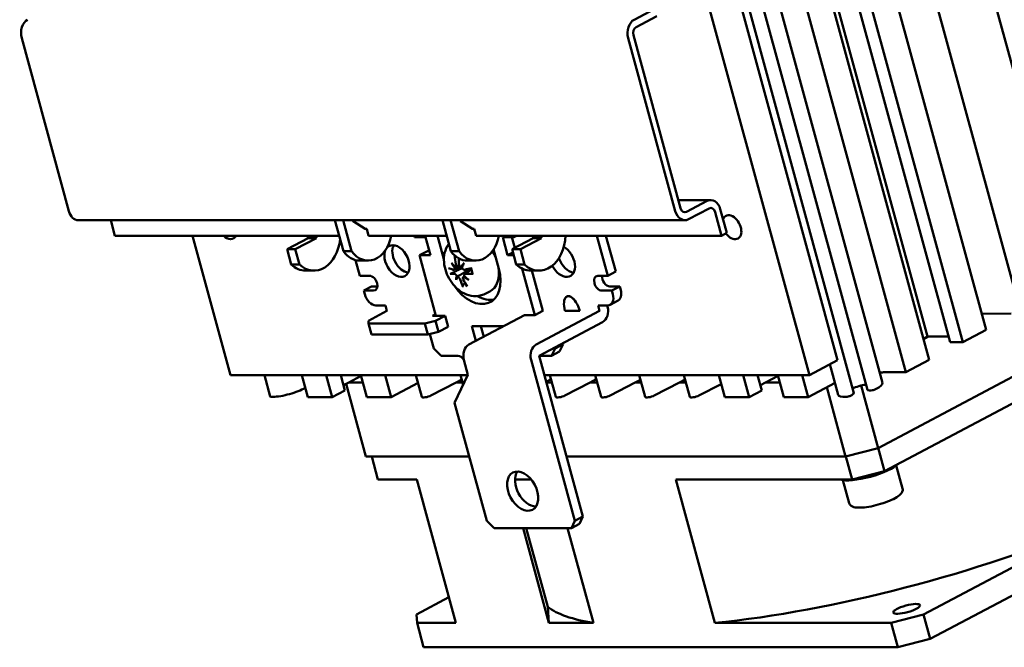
# Model space of a CAD drawing. Header units: millimetres. Extents: x 82 to 564, y 26 to 400.
# Tile 6 of 11: x 401 to 501, y 111 to 174. Entities that reach past the tile are written whole.
import ezdxf

# ---------------------------------------------------------------- set-up
doc = ezdxf.new("R2010")
doc.units = ezdxf.units.MM
doc.layers.add('Arêtes visibles(ISO)', color=7, linetype='Continuous', lineweight=50)

msp = doc.modelspace()

# ---------------------------------------------------------------- linework, layer by layer
at = {"layer": 'Arêtes visibles(ISO)'}
for p, q in [((489.052, 214.755), (507.384, 147.448)), ((483.862, 212.004), (502.194, 144.698)), ((492.837, 142.021), (474.506, 209.328)), ((498.753, 142.703), (480.422, 210.009)), ((495.111, 141.453), (476.78, 208.759)), ((496.394, 141.453), (478.062, 208.759)), ((493.016, 139.663), (474.685, 206.97)), ((490.657, 138.413), (472.326, 205.72)), ((469.949, 204.667), (488.281, 137.36)), ((467.044, 203.602), (485.376, 136.295)), ((468.42, 203.949), (486.752, 136.642)), ((483.722, 139.638), (467.428, 199.466)), ((480.881, 138.132), (464.586, 197.96)), ((463.157, 174.085), (465.248, 175.193)), ((465.452, 174.446), (463.361, 173.338)), ((463.095, 172.512), (467.861, 155.012)), ((401.21, 172.228), (405.977, 154.728)), ((467.325, 154.728), (462.558, 172.228)), ((470.91, 155.843), (467.635, 155.843)), ((468.453, 154.641), (470.544, 155.749)), ((487.828, 130.75), (534.474, 155.467)), ((470.747, 155.001), (468.656, 153.893)), ((471.991, 152.237), (471.339, 154.63)), ((471.875, 154.914), (472.527, 152.521)), ((468.29, 153.799), (406.942, 153.799)), ((410.217, 153.799), (410.643, 152.237)), ((432.888, 153.799), (433.745, 150.653)), ((434.582, 150.653), (433.725, 153.799)), ((434.686, 153.799), (434.731, 153.692)), ((434.731, 153.692), (435.943, 152.932)), ((444.621, 150.653), (443.764, 153.799)), ((444.6, 153.799), (445.457, 150.653)), ((445.606, 153.692), (445.561, 153.799)), ((446.818, 152.932), (445.606, 153.692)), ((436.114, 152.912), (435.984, 152.912)), ((436.298, 152.237), (436.114, 152.912)), ((446.989, 152.912), (446.859, 152.912)), ((447.173, 152.237), (446.989, 152.912)), ((472.527, 152.521), (471.991, 152.237)), ((433.314, 152.237), (410.643, 152.237)), ((418.479, 152.237), (422.321, 138.132)), ((430.193, 151.998), (428.048, 150.861)), ((428.885, 150.861), (431.029, 151.998)), ((430.128, 152.237), (430.193, 151.998)), ((430.193, 151.998), (431.029, 151.998)), ((431.029, 151.998), (430.964, 152.237)), ((444.189, 152.237), (436.298, 152.237)), ((440.899, 152.237), (440.94, 152.087)), ((440.94, 152.087), (442.056, 152.087)), ((442.056, 152.087), (442.555, 150.255)), ((443.916, 149.862), (443.27, 152.237)), ((471.991, 152.237), (447.173, 152.237)), ((449.864, 152.087), (450.363, 150.255)), ((450.979, 152.087), (449.864, 152.087)), ((450.784, 152.087), (451.08, 151)), ((452.962, 151.998), (450.818, 150.861)), ((450.938, 152.237), (450.979, 152.087)), ((451.262, 152.237), (450.979, 152.087)), ((451.654, 150.861), (453.799, 151.998)), ((452.897, 152.237), (452.962, 151.998)), ((453.799, 151.998), (452.962, 151.998)), ((453.799, 151.998), (453.734, 152.237)), ((459.387, 152.237), (460.494, 148.176)), ((461.298, 148.602), (460.308, 152.237)), ((428.048, 150.861), (428.885, 150.861)), ((428.048, 150.861), (428.471, 149.311)), ((429.307, 149.311), (428.885, 150.861)), ((434.582, 150.653), (433.745, 150.653)), ((442.243, 150.681), (441.439, 150.255)), ((442.243, 150.681), (442.439, 150.681)), ((444.621, 150.653), (445.457, 150.653)), ((449.485, 148.871), (448.943, 150.858)), ((450.905, 150.542), (450.363, 150.255)), ((450.818, 150.861), (451.24, 149.311)), ((451.654, 150.861), (450.818, 150.861)), ((452.076, 149.311), (451.654, 150.861)), ((435.397, 148.176), (434.962, 149.771)), ((436.255, 149.71), (435.418, 149.71)), ((442.555, 150.255), (441.439, 150.255)), ((441.439, 150.255), (443.105, 144.14)), ((445.102, 150.108), (445.166, 150.101)), ((447.13, 149.71), (446.294, 149.71)), ((450.363, 150.255), (450.983, 150.255)), ((428.471, 149.311), (429.307, 149.311)), ((429.938, 148.697), (430.775, 148.697)), ((444.912, 148.799), (445.809, 149.149)), ((445.053, 149.11), (445.46, 149.269)), ((445.616, 148.894), (445.775, 148.948)), ((446.036, 148.356), (446.71, 148.82)), ((452.076, 149.311), (451.24, 149.311)), ((451.848, 148.896), (453.128, 144.197)), ((453.544, 148.697), (452.708, 148.697)), ((453.932, 144.623), (452.822, 148.697)), ((460.494, 148.176), (461.298, 148.602)), ((435.397, 148.176), (436.401, 148.176)), ((445.882, 148.038), (446.009, 148.126)), ((459.49, 148.176), (460.494, 148.176)), ((435.804, 146.68), (436.608, 147.106)), ((436.808, 146.68), (435.804, 146.68)), ((435.906, 146.306), (435.804, 146.68)), ((436.608, 147.106), (437.195, 147.106)), ((447.941, 146.3), (448.551, 146.589)), ((460.901, 146.68), (459.897, 146.68)), ((460.701, 147.106), (461.705, 147.106)), ((461.705, 147.106), (460.901, 146.68)), ((460.901, 146.68), (461.003, 146.306)), ((461.807, 146.732), (461.705, 147.106)), ((456.117, 145.772), (456.117, 145.772)), ((456.504, 146.119), (456.504, 146.119)), ((460.728, 145.246), (461.532, 145.672)), ((436.28, 143.629), (438.157, 144.623)), ((437.048, 145.184), (438.004, 145.184)), ((438.004, 145.184), (438.157, 144.623)), ((453.128, 144.197), (453.932, 144.623)), ((459.668, 144.623), (453.235, 141.214)), ((456.143, 144.623), (456.081, 145.097)), ((456.143, 144.623), (457.681, 144.623)), ((457.485, 145.098), (457.681, 144.623)), ((457.485, 145.097), (457.681, 144.623)), ((459.668, 144.623), (459.516, 145.184)), ((459.516, 145.184), (460.472, 145.184)), ((460.436, 145.184), (460.473, 145.05)), ((436.302, 143.345), (436.28, 143.629)), ((443.076, 143.629), (441.982, 143.345)), ((443.061, 144.301), (442.759, 144.14)), ((442.759, 144.14), (444.041, 144.14)), ((444.041, 144.14), (443.076, 143.629)), ((443.382, 142.507), (443.076, 143.629)), ((444.347, 143.019), (444.041, 144.14)), ((452.068, 144.197), (446.439, 141.214)), ((452.068, 144.197), (453.128, 144.197)), ((453.54, 140.092), (459.974, 143.502)), ((498.314, 144.315), (501.281, 144.349)), ((441.982, 143.345), (436.302, 143.345)), ((436.607, 142.223), (436.302, 143.345)), ((441.982, 143.345), (442.288, 142.223)), ((442.288, 142.223), (443.382, 142.507)), ((444.347, 143.019), (443.382, 142.507)), ((446.741, 143.075), (447.146, 141.589)), ((446.741, 143.075), (449.951, 143.075)), ((447.95, 142.015), (447.661, 143.075)), ((496.394, 141.453), (498.753, 142.703)), ((442.288, 142.223), (436.607, 142.223)), ((442.497, 142.277), (442.89, 140.832)), ((492.837, 142.021), (492.432, 141.806)), ((492.447, 141.755), (492.949, 142.021)), ((492.949, 142.021), (492.837, 142.021)), ((492.949, 142.021), (494.957, 142.021)), ((495.111, 141.453), (496.394, 141.453)), ((442.89, 140.832), (443.652, 140.084)), ((455.16, 140.832), (454.806, 140.084)), ((455.61, 140.51), (454.806, 140.084)), ((455.132, 140.936), (455.16, 140.832)), ((455.964, 141.258), (455.16, 140.832)), ((455.61, 140.51), (455.964, 141.258)), ((455.964, 141.258), (455.936, 141.362)), ((443.652, 140.084), (445.325, 140.084)), ((446.347, 138.17), (445.94, 139.665)), ((452.736, 139.665), (457.166, 123.4)), ((457.97, 123.827), (453.54, 140.092)), ((454.806, 140.084), (453.542, 140.084)), ((480.881, 138.132), (483.722, 139.638)), ((490.657, 138.413), (493.016, 139.663)), ((482.962, 139.235), (483.804, 136.141)), ((422.321, 138.132), (446.329, 138.132)), ((425.766, 138.132), (426.356, 135.965)), ((430.169, 135.898), (429.561, 138.132)), ((432.623, 135.898), (432.015, 138.132)), ((433.91, 136.58), (433.487, 138.132)), ((435.553, 138.042), (434.295, 137.376)), ((436.136, 135.898), (435.528, 138.132)), ((438.59, 135.898), (437.982, 138.132)), ((441.089, 138.132), (441.691, 135.921)), ((444.997, 135.318), (446.347, 138.17)), ((445.73, 137.679), (445.145, 137.376)), ((445.607, 138.132), (445.87, 137.163)), ((454.074, 138.132), (480.881, 138.132)), ((454.758, 137.704), (454.261, 137.446)), ((454.642, 138.132), (455.244, 135.921)), ((459.331, 137.704), (458.697, 137.376)), ((459.215, 138.132), (459.817, 135.921)), ((463.807, 137.653), (463.27, 137.376)), ((463.676, 138.132), (464.279, 135.921)), ((468.317, 137.679), (467.732, 137.376)), ((468.194, 138.132), (468.796, 135.921)), ((472.332, 135.898), (471.724, 138.132)), ((474.786, 135.898), (474.177, 138.132)), ((476.073, 136.58), (475.65, 138.132)), ((477.716, 138.042), (476.458, 137.376)), ((478.299, 135.898), (477.691, 138.132)), ((480.753, 135.898), (480.145, 138.132)), ((488.38, 138.413), (490.657, 138.413)), ((488.489, 128.424), (505.64, 137.511)), ((432.623, 135.898), (433.91, 136.58)), ((433.769, 137.097), (434.295, 137.376)), ((436.026, 129.897), (434.027, 137.234)), ((434.295, 137.376), (435.734, 137.376)), ((438.59, 135.898), (441.306, 137.337)), ((442.607, 136.063), (445.145, 137.376)), ((445.145, 137.376), (445.813, 137.376)), ((454.28, 137.376), (454.848, 137.376)), ((456.159, 136.063), (458.697, 137.376)), ((458.697, 137.376), (459.421, 137.376)), ((460.732, 136.063), (463.27, 137.376)), ((463.27, 137.376), (463.882, 137.376)), ((465.194, 136.063), (467.732, 137.376)), ((467.732, 137.376), (468.4, 137.376)), ((469.711, 136.063), (471.969, 137.231)), ((474.786, 135.898), (476.073, 136.58)), ((475.932, 137.097), (476.458, 137.376)), ((476.458, 137.376), (477.897, 137.376)), ((480.753, 135.898), (483.477, 137.342)), ((482.64, 136.898), (484.546, 129.897)), ((487.828, 130.75), (486.107, 137.069)), ((486.807, 136.61), (486.981, 136.578)), ((430.169, 135.898), (432.623, 135.898)), ((436.136, 135.898), (438.59, 135.898)), ((472.332, 135.898), (474.786, 135.898)), ((478.299, 135.898), (480.753, 135.898)), ((485.166, 136.107), (485.329, 136.226)), ((493.113, 111.447), (539.223, 135.88)), ((448.243, 123.4), (444.997, 135.318)), ((484.546, 129.897), (487.828, 130.75)), ((488.489, 128.424), (487.852, 130.762)), ((436.026, 129.897), (446.473, 129.897)), ((437.245, 127.571), (436.611, 129.897)), ((456.317, 129.897), (484.546, 129.897)), ((484.572, 129.904), (485.208, 127.571)), ((490.31, 126.661), (489.677, 128.984)), ((437.245, 127.571), (441.188, 127.571)), ((445.14, 113.063), (441.188, 127.571)), ((451.122, 127.571), (452.756, 127.571)), ((471.32, 113.063), (467.368, 127.571)), ((467.368, 127.571), (485.208, 127.571)), ((484.907, 125.19), (484.274, 127.512)), ((485.208, 127.571), (488.489, 128.424)), ((457.97, 123.827), (457.166, 123.4)), ((457.616, 123.079), (457.97, 123.827)), ((449.004, 122.653), (448.243, 123.4)), ((456.812, 122.653), (449.004, 122.653)), ((451.927, 122.653), (454.539, 113.063)), ((452.246, 122.653), (454.415, 114.689)), ((456.424, 122.653), (459.036, 113.063)), ((457.166, 123.4), (456.812, 122.653)), ((456.812, 122.653), (457.616, 123.079)), ((509.591, 123.003), (492.441, 113.915)), ((441.132, 113.915), (444.431, 115.664)), ((454.415, 114.689), (454.539, 113.063)), ((441.196, 113.063), (441.132, 113.915)), ((492.441, 113.915), (489.159, 113.063)), ((493.113, 111.447), (492.441, 113.915)), ((445.14, 113.063), (441.196, 113.063)), ((441.868, 110.595), (441.196, 113.063)), ((459.036, 113.063), (454.539, 113.063)), ((489.159, 113.063), (471.32, 113.063)), ((489.159, 113.063), (489.831, 110.595)), ((441.868, 110.595), (489.831, 110.595)), ((489.831, 110.595), (493.113, 111.447))]:
    msp.add_line(p, q, dxfattribs=at)
at = {"layer": 'Arêtes visibles(ISO)', "flags": 128}
for points in [[(447.941, 146.3), (447.696, 146.204), (447.443, 146.142), (447.187, 146.113), (446.933, 146.115), (446.685, 146.146), (446.444, 146.202), (446.212, 146.28), (445.989, 146.379), (445.776, 146.496), (445.573, 146.629), (445.38, 146.777), (445.197, 146.938), (445.024, 147.112), (444.862, 147.297), (444.711, 147.492), (444.571, 147.697), (444.444, 147.909), (444.328, 148.128), (444.226, 148.354), (444.137, 148.585), (444.062, 148.82), (444.002, 149.058), (443.957, 149.299), (443.928, 149.541), (443.916, 149.784), (443.923, 150.027), (443.948, 150.269), (443.994, 150.508), (444.062, 150.744), (444.154, 150.973), (444.272, 151.195), (444.416, 151.405)], [(445.102, 150.108), (445.096, 150.109), (445.089, 150.11), (445.083, 150.112), (445.077, 150.115), (445.071, 150.117), (445.065, 150.12), (445.059, 150.124), (445.053, 150.128), (445.048, 150.133), (445.042, 150.138), (445.037, 150.143), (445.033, 150.148), (445.028, 150.154), (445.024, 150.16), (445.02, 150.167), (445.016, 150.174), (445.013, 150.181), (445.01, 150.188), (445.007, 150.195), (445.005, 150.203), (445.003, 150.211), (445.002, 150.219), (445, 150.227), (444.999, 150.235)], [(444.697, 148.427), (444.69, 148.424), (444.683, 148.42), (444.676, 148.417), (444.668, 148.413), (444.661, 148.41), (444.654, 148.407), (444.647, 148.404), (444.639, 148.401), (444.632, 148.399), (444.625, 148.396), (444.618, 148.394), (444.611, 148.392), (444.605, 148.39), (444.598, 148.388), (444.592, 148.386), (444.585, 148.384), (444.579, 148.383), (444.574, 148.382), (444.569, 148.381), (444.564, 148.381), (444.559, 148.38), (444.555, 148.38), (444.551, 148.38), (444.547, 148.38)], [(444.697, 148.427), (444.743, 148.45), (444.787, 148.473), (444.831, 148.495), (444.875, 148.517), (444.917, 148.539), (444.959, 148.56), (445.001, 148.581), (445.041, 148.602), (445.081, 148.622), (445.121, 148.642), (445.16, 148.662), (445.198, 148.681), (445.236, 148.7), (445.273, 148.719), (445.309, 148.738), (445.345, 148.756), (445.381, 148.774), (445.416, 148.792), (445.451, 148.81), (445.485, 148.827), (445.518, 148.844), (445.551, 148.861), (445.584, 148.877), (445.616, 148.894)], [(444.973, 149.02), (444.976, 149.003), (444.978, 148.987), (444.979, 148.971), (444.98, 148.955), (444.98, 148.939), (444.98, 148.923), (444.978, 148.908), (444.976, 148.894), (444.973, 148.881), (444.969, 148.868), (444.965, 148.857), (444.96, 148.846), (444.955, 148.836), (444.948, 148.827), (444.941, 148.819), (444.934, 148.812), (444.926, 148.806), (444.917, 148.801), (444.908, 148.797), (444.899, 148.795), (444.889, 148.794), (444.88, 148.794), (444.87, 148.795), (444.86, 148.797)], [(445.128, 149.364), (445.132, 149.348), (445.134, 149.331), (445.136, 149.314), (445.137, 149.297), (445.137, 149.281), (445.137, 149.264), (445.135, 149.248), (445.133, 149.232), (445.13, 149.218), (445.127, 149.204), (445.122, 149.19), (445.118, 149.178), (445.112, 149.166), (445.105, 149.155), (445.098, 149.145), (445.09, 149.136), (445.082, 149.128), (445.073, 149.121), (445.063, 149.115), (445.054, 149.11), (445.044, 149.107), (445.034, 149.105), (445.023, 149.104), (445.012, 149.104)], [(445.666, 149.104), (445.653, 149.104), (445.64, 149.105), (445.626, 149.107), (445.613, 149.11), (445.599, 149.115), (445.586, 149.121), (445.573, 149.128), (445.56, 149.136), (445.548, 149.146), (445.536, 149.156), (445.525, 149.166), (445.514, 149.178), (445.504, 149.19), (445.494, 149.204), (445.485, 149.218), (445.476, 149.233), (445.468, 149.249), (445.461, 149.265), (445.455, 149.282), (445.45, 149.298), (445.446, 149.315), (445.442, 149.331), (445.44, 149.348), (445.438, 149.364)], [(445.475, 148.201), (445.512, 148.225), (445.549, 148.249), (445.585, 148.272), (445.622, 148.296), (445.657, 148.318), (445.692, 148.34), (445.726, 148.361), (445.759, 148.382), (445.793, 148.403), (445.826, 148.424), (445.86, 148.445), (445.893, 148.466), (445.926, 148.486), (445.96, 148.507), (445.993, 148.528), (446.027, 148.548), (446.06, 148.569), (446.094, 148.589), (446.127, 148.61), (446.161, 148.63), (446.194, 148.651), (446.228, 148.671), (446.262, 148.692), (446.295, 148.712)], [(446.017, 148.797), (446.003, 148.795), (445.99, 148.794), (445.976, 148.794), (445.962, 148.795), (445.947, 148.798), (445.933, 148.801), (445.919, 148.806), (445.904, 148.812), (445.891, 148.819), (445.877, 148.827), (445.864, 148.836), (445.852, 148.846), (445.84, 148.857), (445.828, 148.868), (445.817, 148.881), (445.806, 148.895), (445.796, 148.909), (445.787, 148.924), (445.779, 148.94), (445.771, 148.955), (445.765, 148.971), (445.759, 148.987), (445.755, 149.003), (445.751, 149.02)], [(446.257, 148.846), (446.26, 148.841), (446.262, 148.836), (446.265, 148.831), (446.267, 148.826), (446.27, 148.821), (446.272, 148.816), (446.274, 148.81), (446.276, 148.805), (446.278, 148.799), (446.28, 148.794), (446.282, 148.788), (446.284, 148.782), (446.285, 148.777), (446.287, 148.771), (446.288, 148.765), (446.289, 148.759), (446.29, 148.753), (446.291, 148.748), (446.292, 148.742), (446.293, 148.736), (446.294, 148.73), (446.294, 148.724), (446.295, 148.718), (446.295, 148.712)], [(446.295, 148.712), (446.303, 148.713), (446.311, 148.713), (446.319, 148.713), (446.327, 148.713), (446.336, 148.712), (446.344, 148.711), (446.352, 148.71), (446.36, 148.709), (446.367, 148.707), (446.375, 148.705), (446.383, 148.703), (446.39, 148.701), (446.398, 148.698), (446.405, 148.695), (446.412, 148.692), (446.419, 148.689), (446.425, 148.685), (446.432, 148.681), (446.438, 148.677), (446.444, 148.673), (446.45, 148.668), (446.456, 148.664), (446.462, 148.658), (446.467, 148.653)], [(446.666, 148.936), (446.755, 148.672), (446.809, 148.409)], [(446.887, 148.38), (446.882, 148.38), (446.877, 148.38), (446.871, 148.38), (446.866, 148.38), (446.861, 148.381), (446.856, 148.381), (446.852, 148.382), (446.848, 148.382), (446.844, 148.383), (446.84, 148.384), (446.836, 148.385), (446.832, 148.386), (446.829, 148.388), (446.825, 148.389), (446.823, 148.391), (446.82, 148.392), (446.818, 148.394), (446.816, 148.396), (446.814, 148.398), (446.812, 148.4), (446.811, 148.402), (446.81, 148.404), (446.809, 148.407), (446.809, 148.409)], [(444.973, 148.381), (444.982, 148.381), (444.992, 148.38), (445.003, 148.378), (445.014, 148.375), (445.025, 148.371), (445.036, 148.366), (445.048, 148.359), (445.06, 148.352), (445.071, 148.344), (445.083, 148.335), (445.094, 148.325), (445.105, 148.315), (445.116, 148.303), (445.127, 148.291), (445.138, 148.278), (445.148, 148.264), (445.158, 148.25), (445.168, 148.235), (445.176, 148.22), (445.185, 148.205), (445.192, 148.189), (445.199, 148.174), (445.205, 148.159), (445.211, 148.144)], [(445.297, 148.059), (445.308, 148.059), (445.319, 148.057), (445.331, 148.054), (445.343, 148.049), (445.356, 148.044), (445.368, 148.038), (445.381, 148.031), (445.394, 148.022), (445.407, 148.013), (445.419, 148.004), (445.431, 147.993), (445.443, 147.982), (445.455, 147.971), (445.466, 147.958), (445.477, 147.945), (445.488, 147.931), (445.498, 147.917), (445.508, 147.902), (445.517, 147.887), (445.525, 147.872), (445.533, 147.857), (445.54, 147.842), (445.546, 147.828), (445.551, 147.813)], [(445.861, 147.813), (445.854, 147.828), (445.848, 147.842), (445.843, 147.858), (445.838, 147.873), (445.835, 147.888), (445.832, 147.903), (445.831, 147.917), (445.831, 147.932), (445.832, 147.945), (445.833, 147.958), (445.836, 147.971), (445.839, 147.982), (445.844, 147.993), (445.85, 148.004), (445.856, 148.014), (445.864, 148.023), (445.872, 148.031), (445.882, 148.038), (445.892, 148.045), (445.902, 148.05), (445.914, 148.054), (445.925, 148.057), (445.937, 148.059), (445.95, 148.059)], [(446.042, 147.477), (446.035, 147.469), (446.029, 147.46), (446.022, 147.452), (446.015, 147.444), (446.008, 147.435), (446.002, 147.427), (445.995, 147.419), (445.988, 147.41), (445.981, 147.402), (445.974, 147.393), (445.967, 147.385), (445.96, 147.376), (445.953, 147.367), (445.946, 147.359), (445.939, 147.35), (445.932, 147.341), (445.925, 147.332), (445.918, 147.324), (445.911, 147.315), (445.904, 147.306), (445.897, 147.297), (445.89, 147.288), (445.882, 147.279), (445.875, 147.27)], [(445.99, 148.144), (445.985, 148.159), (445.981, 148.174), (445.978, 148.19), (445.976, 148.205), (445.975, 148.221), (445.975, 148.236), (445.976, 148.251), (445.978, 148.265), (445.981, 148.278), (445.986, 148.291), (445.991, 148.303), (445.997, 148.314), (446.004, 148.325), (446.012, 148.335), (446.021, 148.344), (446.03, 148.352), (446.041, 148.36), (446.052, 148.366), (446.064, 148.371), (446.077, 148.375), (446.09, 148.378), (446.103, 148.38), (446.116, 148.381), (446.13, 148.381)], [(445.854, 147.097), (445.851, 147.103), (445.848, 147.11), (445.846, 147.117), (445.844, 147.124), (445.842, 147.131), (445.841, 147.138), (445.84, 147.145), (445.839, 147.153), (445.839, 147.161), (445.839, 147.169), (445.839, 147.177), (445.84, 147.185), (445.841, 147.192), (445.843, 147.2), (445.844, 147.208), (445.847, 147.216), (445.849, 147.223), (445.852, 147.231), (445.855, 147.238), (445.858, 147.244), (445.862, 147.251), (445.866, 147.258), (445.871, 147.264), (445.875, 147.27)], [(484.907, 125.19), (484.94, 125.103), (484.987, 125.027), (485.105, 124.912), (485.235, 124.838), (485.373, 124.788), (485.521, 124.755), (485.68, 124.736), (485.852, 124.726), (486.038, 124.726), (486.236, 124.735), (486.446, 124.753), (486.666, 124.779), (486.894, 124.813), (487.129, 124.855), (487.369, 124.905), (487.611, 124.962), (487.854, 125.025), (488.095, 125.093), (488.333, 125.168), (488.564, 125.246), (488.788, 125.329), (489.002, 125.415), (489.205, 125.504), (489.395, 125.595), (489.57, 125.688), (489.73, 125.782), (489.873, 125.878), (490.001, 125.976), (490.111, 126.079), (490.205, 126.191), (490.28, 126.322), (490.323, 126.48), (490.325, 126.57), (490.31, 126.661)]]:
    msp.add_lwpolyline(points, dxfattribs=at)
at = {"layer": 'Arêtes visibles(ISO)'}
for centre, radius, start, end in [((438.157, 144.623), 0.0000607, 27.91842, 0), ((453.932, 144.623), 0.0000775, 285.23551, 0), ((457.681, 144.623), 0.0000748, 334.00855, 334.00855), ((459.668, 144.623), 0.0000607, 27.91842, 0)]:
    msp.add_arc(centre, radius, start, end, dxfattribs=at)
for centre, major_axis, ratio, start_param, end_param in [((402.175, 172.739), (0, 1.44), 0.716937, 0.363054, 1.93385), ((463.524, 172.739), (0, 1.44), 0.716937, 0.363054, 1.93385), ((463.524, 172.739), (0, 0.64), 0.716937, 0.363054, 1.93385), ((470.91, 154.403), (0, 1.44), 0.716937, 5.075443, 6.646239), ((406.942, 155.239), (0, -1.44), 0.716937, 5.075443, 6.283185), ((468.29, 155.239), (0, -1.44), 0.716937, 5.075443, 6.646239), ((468.29, 155.239), (0, -0.64), 0.716937, 5.075443, 6.646239), ((470.91, 154.403), (0, 0.64), 0.716937, 5.075443, 6.646239), ((473.043, 153.089), (-0.607, 1.146), 0.651697, 1.772904, 6.785216), ((436.049, 153.262), (0, -0.361), 0.716937, 5.860841, 6.537434), ((446.924, 153.262), (0, -0.361), 0.716937, 5.860841, 6.537434), ((422.012, 153.089), (0.607, -1.146), 0.651697, 5.158935, 6.742429), ((430.775, 152.421), (0, -3.723), 0.716937, 5.701011, 7.704727), ((436.255, 153.07), (0, -3.36), 0.716937, 5.515419, 7.603418), ((439.172, 149.671), (-0.805, 1.52), 0.651697, 0.524821, 6.49104), ((447.13, 153.07), (0, -3.36), 0.716937, 5.515419, 7.603418), ((453.544, 152.421), (0, -3.723), 0.716937, 5.701011, 7.804681), ((435.418, 153.07), (0, -3.36), 0.716937, 5.515419, 6.283185), ((439.976, 150.098), (0.805, -1.52), 0.651697, 3.559661, 5.865117), ((446.294, 153.07), (0, -3.36), 0.716937, 5.515419, 6.283185), ((447.109, 149.444), (1.498, -2.828), 0.651697, 1.338524, 1.658904), ((455.903, 149.671), (0.805, -1.52), 0.651697, 4.676733, 8.632343), ((449.118, 150.831), (-4.7, 2.083), 0.806898, 0.817096, 0.934247), ((448.639, 149.819), (4.608, -2.28), 0.532816, 3.988029, 4.105181), ((449.128, 150.436), (0.688, -5.144), 0.795373, 4.645355, 4.815048), ((448.678, 150.436), (0.533, 5.162), 0.622796, 1.731225, 1.843747), ((449.339, 149.819), (4.235, 2.915), 0.390077, 2.184326, 2.301478), ((448.309, 150.831), (-2.877, -4.261), 0.261869, 5.202124, 5.319275), ((456.708, 150.098), (0.805, -1.52), 0.651697, 4.463625, 5.865117), ((429.938, 152.421), (0, -3.723), 0.716937, 5.701011, 6.283185), ((448.968, 150.099), (-5.156, -0.595), 0.273461, 0.448093, 0.617787), ((444.509, 148.901), (-0.831, -0.518), 0.166457, 2.054818, 2.285075), ((446.835, 148.871), (1.779, -3.358), 0.651697, 4.882473, 7.521479), ((446.32, 149.026), (-0.501, 0.946), 0.651697, 1.210191, 1.371082), ((445.334, 149.085), (-0.887, -0.269), 0.089848, 1.926194, 2.112002), ((449.022, 150.099), (-4.985, -1.442), 0.102668, 0.894373, 1.064066), ((447.109, 149.444), (1.498, -2.828), 0.651697, 6.253176, 7.421248), ((452.708, 152.421), (0, -3.723), 0.716937, 5.701011, 6.283185), ((436.604, 147.428), (-0.375, 0.707), 0.651697, 2.80909, 5.950682), ((448.804, 150.701), (-4.75, -2.09), 0.216267, 0.374153, 0.543846), ((449.374, 149.893), (3.908, 3.341), 0.488201, 2.561706, 2.678858), ((448.344, 150.905), (-3.31, -3.934), 0.163745, 5.648108, 5.765259), ((444.779, 147.912), (0.895, 0.289), 0.109283, 0.64565, 1.031814), ((444.966, 147.728), (-0.63, -0.551), 0.046287, 3.733589, 4.119753), ((449.147, 150.364), (-1.092, -5.074), 0.736394, 5.389109, 5.558803), ((448.698, 150.364), (-1.009, 5.091), 0.681775, 1.956008, 2.125701), ((445.704, 147.728), (0.813, 0.536), 0.158383, 1.053131, 1.16086), ((449.043, 150.905), (-5.016, 1.126), 0.759148, 1.086273, 1.203424), ((448.564, 149.893), (4.189, -2.981), 0.580566, 4.500205, 4.617356), ((448.858, 150.701), (5.03, 1.279), 0.387059, 4.044139, 4.213832), ((459.693, 147.428), (0.375, -0.707), 0.651697, 2.80909, 5.950682), ((460.498, 147.854), (0.375, -0.707), 0.651697, 3.935216, 5.950682), ((460.971, 146.732), (0.562, -1.06), 0.651697, 0, 1.238293), ((436.742, 146.306), (0.562, -1.06), 0.651697, 4.379886, 5.950682), ((447.64, 149.297), (1.779, -3.358), 0.651697, 5.485024, 6.098369), ((456.88, 144.741), (-0.495, 1.358), 0.479692, 6.110049, 7.419046), ((456.88, 144.741), (-0.495, 1.358), 0.479692, 6.123133, 6.835603), ((457.268, 145.947), (-1.054, 0.127), 0.111215, 5.535992, 5.549076), ((457.268, 145.947), (-1.054, 0.127), 0.111215, 5.522909, 5.535992), ((456.88, 144.741), (-0.495, 1.358), 0.479692, 4.801052, 6.110049), ((456.88, 144.741), (-0.495, 1.358), 0.479692, 4.801052, 6.096966), ((460.166, 146.306), (0.562, -1.06), 0.651697, 5.950682, 7.521479), ((459.668, 144.623), (0, -1.2), 0.716937, 0.363054, 1.93385), ((446.745, 140.092), (0, 1.201), 0.716937, 0.363054, 1.93385), ((453.541, 140.092), (0, 1.201), 0.716937, 0.363054, 1.93385), ((445.528, 139.336), (-0.375, 0.707), 0.651697, 4.833871, 5.950682), ((454.141, 139.762), (-0.375, 0.707), 0.651697, 0.793624, 0.824885), ((487.843, 138.129), (0.772, 0.21), 0.247575, 0.737766, 1.29168), ((428.097, 136.751), (2.238, 0.61), 0.247575, 3.82743, 5.447214), ((430.822, 136.747), (1.544, 0.42), 0.247575, 2.132795, 2.305621), ((486.043, 136.751), (1.139, 0.31), 0.247575, 0.981405, 2.27384), ((487.138, 136.747), (-0.386, -0.105), 0.247575, 0, 0.475967), ((487.313, 136.715), (0.386, 0.105), 0.247575, 3.61756, 5.398226), ((486.043, 136.751), (2.238, 0.61), 0.247575, 5.398226, 6.283185), ((426.742, 136.07), (-0.386, -0.105), 0.247575, 0, 0.685837), ((442.228, 136.067), (-0.537, -0.146), 0.247575, 0, 2.285153), ((455.78, 136.067), (-0.537, -0.146), 0.247575, 0, 2.285153), ((460.353, 136.067), (-0.537, -0.146), 0.247575, 0, 2.285153), ((464.815, 136.067), (-0.537, -0.146), 0.247575, 0, 2.285153), ((469.333, 136.067), (-0.537, -0.146), 0.247575, 0, 2.285153), ((486.043, 136.751), (-2.238, -0.61), 0.247575, 0, 0.789695), ((484.827, 136.07), (0.386, 0.105), 0.247575, 3.931288, 5.711955), ((484.99, 136.19), (0.386, 0.105), 0.247575, 5.711955, 6.283185), ((486.875, 128.618), (3.088, 0.841), 0.247575, 3.479101, 5.927928), ((452.694, 126.818), (-0.993, 1.873), 0.651697, 0.33566, 2.805932), ((489.841, 126.132), (36.51, 9.944), 0.247575, 4.114352, 5.215162), ((489.841, 126.132), (-36.51, -9.944), 0.247575, 0.185907, 0.502773)]:
    msp.add_ellipse(centre, major_axis=major_axis, ratio=ratio, start_param=start_param, end_param=end_param, dxfattribs=at)
for centre, major_axis, ratio in [((451.889, 126.392), (0.993, -1.873), 0.651697), ((490.725, 114.484), (1.351, 0.368), 0.247575)]:
    msp.add_ellipse(centre, major_axis=major_axis, ratio=ratio, dxfattribs=at)

doc.saveas('drawing.dxf')
